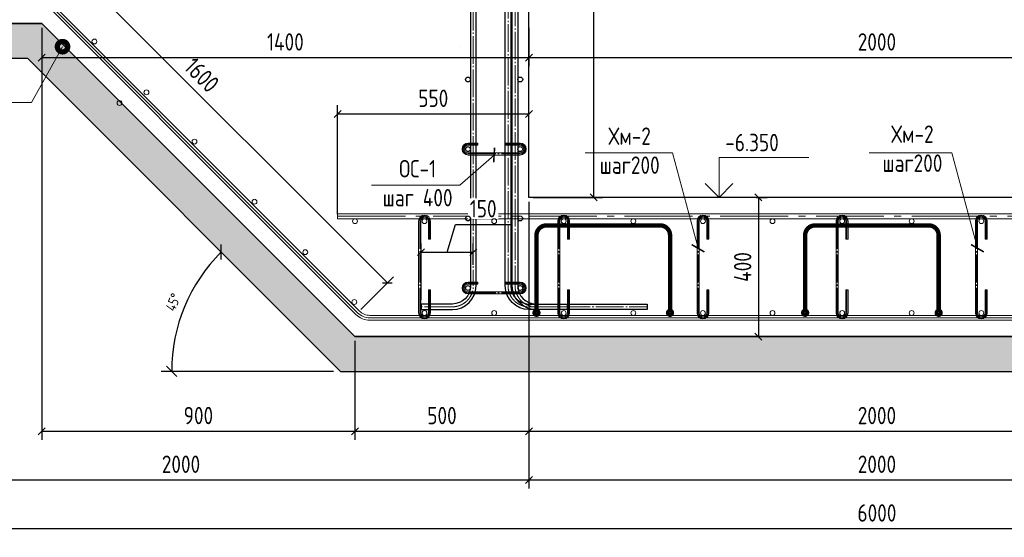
# Model space of a CAD drawing. Header units: millimetres. Extents: x -33345 to 4712671, y -3392 to 121473.
# Tile 219 of 256: x 1156465 to 1170613, y 67874 to 75314. Entities that reach past the tile are written whole.
import ezdxf

# ---------------------------------------------------------------- set-up
doc = ezdxf.new("R2010")
doc.units = ezdxf.units.MM
doc.linetypes.add('AM_DIN_G_W050', pattern=[13.75, 9.75, -1.5, 1, -1.5])
doc.linetypes.add('ГОСТ 2.303 5', pattern=[24, 20, -1.5, 1, -1.5])
for name, color, linetype, lineweight in [('w-hatch', 7, 'Continuous', 0), ('w-line', 7, 'Continuous', 0), ('w-Армирования', 172, 'Continuous', 30), ('w-выноски', 7, 'Continuous', 0), ('w-размеры', 7, 'Continuous', 0), ('СПДС_w-ось', 4, 'Continuous', 0)]:
    doc.layers.add(name, color=color, linetype=linetype, lineweight=lineweight)
doc.styles.add('#_text', font='CS_Gost2304.shx')
doc.styles.add('_text', font='isocpeui.ttf')
doc.styles.add('ГОСТ 2.304', font='cs_gost2304.shx', dxfattribs={"oblique": 15})
doc.dimstyles.new('_Dimention', dxfattribs={"dimscale": 100, "dimtxt": 2.5, "dimasz": 1, "dimexe": 1.25, "dimexo": 0.625, "dimgap": 1, "dimtad": 1, "dimdec": 0, "dimtxsty": '_text', "dimblk": 'OBLIQUE', "dimcen": 2.5, "dimadec": 0, "dimazin": 2, "dimtfac": 0.75, "dimtdec": 0, "dimtmove": 1, "dimatfit": 3, "dimfxl": 1, "dimtfill": 1, "dimtolj": 1, "dimarcsym": 1})
doc.dimstyles.new('СПДС', dxfattribs={"dimscale": 100, "dimtxt": 1.5, "dimasz": 1, "dimexe": 1, "dimexo": 1, "dimgap": 1, "dimtad": 1, "dimdec": 0, "dimtxsty": 'ГОСТ 2.304', "dimblk": 'OBLIQUE', "dimcen": 2.5, "dimdle": 1, "dimadec": 0, "dimazin": 2, "dimtfac": 0.75, "dimtdec": 0, "dimtmove": 1, "dimatfit": 3, "dimldrblk": 'ARCHTICK', "dimfxl": 1, "dimtfill": 1, "dimtolj": 1, "dimarcsym": 1})

# ---------------------------------------------------------------- blocks, each defined once
blk = doc.blocks.new('_Oblique')
at = {"color": 0, "linetype": 'ByBlock', "lineweight": -2}
blk.add_line((-0.5, -0.5), (0.5, 0.5), dxfattribs=at)
blk = doc.blocks.new('*D1625')
at = {"layer": 'Defpoints', "color": 0, "ltscale": 100, "transparency": 16777216}
for p in [(1155667, 76760), (1161749, 71530), (1161321, 71102)]:
    blk.add_point(p, dxfattribs=at)
at = {"layer": 'w-размеры', "color": 0, "lineweight": -2, "ltscale": 100, "transparency": 16777216}
for p, q in [((1155711, 76804), (1156184, 77276)), ((1156095, 77187), (1161749, 71530)), ((1161365, 71146), (1161838, 71618))]:
    blk.add_line(p, q, dxfattribs=at)
at = {"layer": 'w-размеры', "color": 0, "lineweight": -2, "ltscale": 100, "transparency": 16777216, "xscale": 100, "yscale": 100, "zscale": 100}
for p, rotation in [((1156095, 77187), 134.9823709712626), ((1161749, 71530), 314.9823709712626)]:
    blk.add_blockref('_Oblique', p, dxfattribs=dict(at, rotation=rotation))
at = {"layer": 'w-размеры', "color": 0, "lineweight": 13, "ltscale": 100, "transparency": 16777216, "insert": (1159081, 74518), "char_height": 250, "attachment_point": 5, "rotation": 314.9824, "style": '#_text', "bg_fill": 3, "box_fill_scale": 1.1, "bg_fill_color": 256, "bg_fill_true_color": 13158600, "bg_fill_transparency": 0}
blk.add_mtext('\\A1;1600', dxfattribs=at)
blk = doc.blocks.new('*D1629')
at = {"layer": 'Defpoints', "color": 0, "ltscale": 100, "transparency": 16777216}
for p in [(1162783, 80259), (1164714, 80259), (1163783, 72759)]:
    blk.add_point(p, dxfattribs=at)
at = {"layer": 'w-размеры', "color": 0, "lineweight": -2, "ltscale": 100, "transparency": 16777216}
for p, q in [((1162845, 80259), (1164839, 80259)), ((1164714, 72759), (1164714, 80259)), ((1163845, 72759), (1164839, 72759))]:
    blk.add_line(p, q, dxfattribs=at)
at = {"layer": 'w-размеры', "color": 0, "lineweight": -2, "ltscale": 100, "transparency": 16777216, "xscale": 100, "yscale": 100, "zscale": 100}
for p, rotation in [((1164714, 80259), 90), ((1164714, 72759), 270)]:
    blk.add_blockref('_Oblique', p, dxfattribs=dict(at, rotation=rotation))
at = {"layer": 'w-размеры', "color": 0, "lineweight": 13, "ltscale": 100, "transparency": 16777216, "insert": (1164489, 76509), "char_height": 250, "attachment_point": 5, "rotation": 90, "style": '#_text', "bg_fill": 3, "box_fill_scale": 1.1, "bg_fill_color": 256, "bg_fill_true_color": 13158600, "bg_fill_transparency": 0}
blk.add_mtext('\\A1;1500', dxfattribs=at)
blk = doc.blocks.new('*D1632')
at = {"layer": 'Defpoints', "color": 0, "ltscale": 100, "transparency": 16777216}
for p in [(1156783, 75259), (1161283, 70759), (1161283, 69399)]:
    blk.add_point(p, dxfattribs=at)
at = {"layer": 'w-размеры', "color": 0, "lineweight": -2, "ltscale": 100, "transparency": 16777216}
for p, q in [((1156783, 75196), (1156783, 69274)), ((1161283, 70696), (1161283, 69274)), ((1156783, 69399), (1161283, 69399))]:
    blk.add_line(p, q, dxfattribs=at)
at = {"layer": 'w-размеры', "color": 0, "lineweight": -2, "ltscale": 100, "transparency": 16777216, "xscale": 100, "yscale": 100, "zscale": 100, "rotation": 180}
blk.add_blockref('_Oblique', (1156783, 69399), dxfattribs=at)
at = {"layer": 'w-размеры', "color": 0, "lineweight": -2, "ltscale": 100, "transparency": 16777216, "xscale": 100, "yscale": 100, "zscale": 100}
blk.add_blockref('_Oblique', (1161283, 69399), dxfattribs=at)
at = {"layer": 'w-размеры', "color": 0, "lineweight": 13, "ltscale": 100, "transparency": 16777216, "insert": (1159033, 69624), "char_height": 250, "attachment_point": 5, "style": '#_text', "bg_fill": 3, "box_fill_scale": 1.1, "bg_fill_color": 256, "bg_fill_true_color": 13158600, "bg_fill_transparency": 0}
blk.add_mtext('\\A1;900', dxfattribs=at)
blk = doc.blocks.new('*D1633')
at = {"layer": 'Defpoints', "color": 0, "ltscale": 100, "transparency": 16777216}
for p in [(1163783, 72759), (1161283, 70259), (1163783, 69399)]:
    blk.add_point(p, dxfattribs=at)
at = {"layer": 'w-размеры', "color": 0, "lineweight": -2, "ltscale": 100, "transparency": 16777216}
for p, q in [((1163783, 72696), (1163783, 69274)), ((1161283, 70196), (1161283, 69274)), ((1161283, 69399), (1163783, 69399))]:
    blk.add_line(p, q, dxfattribs=at)
at = {"layer": 'w-размеры', "color": 0, "lineweight": -2, "ltscale": 100, "transparency": 16777216, "xscale": 100, "yscale": 100, "zscale": 100, "rotation": 180}
blk.add_blockref('_Oblique', (1161283, 69399), dxfattribs=at)
at = {"layer": 'w-размеры', "color": 0, "lineweight": -2, "ltscale": 100, "transparency": 16777216, "xscale": 100, "yscale": 100, "zscale": 100}
blk.add_blockref('_Oblique', (1163783, 69399), dxfattribs=at)
at = {"layer": 'w-размеры', "color": 0, "lineweight": 13, "ltscale": 100, "transparency": 16777216, "insert": (1162533, 69624), "char_height": 250, "attachment_point": 5, "style": '#_text', "bg_fill": 3, "box_fill_scale": 1.1, "bg_fill_color": 256, "bg_fill_true_color": 13158600, "bg_fill_transparency": 0}
blk.add_mtext('\\A1;500', dxfattribs=at)
blk = doc.blocks.new('*D1634')
at = {"layer": 'Defpoints', "color": 0, "ltscale": 100, "transparency": 16777216}
for p in [(1163783, 72759), (1173783, 72759), (1173783, 69399)]:
    blk.add_point(p, dxfattribs=at)
at = {"layer": 'w-размеры', "color": 0, "lineweight": -2, "ltscale": 100, "transparency": 16777216}
for p, q in [((1163783, 72696), (1163783, 69274)), ((1173783, 72696), (1173783, 69274)), ((1163783, 69399), (1173783, 69399))]:
    blk.add_line(p, q, dxfattribs=at)
at = {"layer": 'w-размеры', "color": 0, "lineweight": -2, "ltscale": 100, "transparency": 16777216, "xscale": 100, "yscale": 100, "zscale": 100, "rotation": 180}
blk.add_blockref('_Oblique', (1163783, 69399), dxfattribs=at)
at = {"layer": 'w-размеры', "color": 0, "lineweight": -2, "ltscale": 100, "transparency": 16777216, "xscale": 100, "yscale": 100, "zscale": 100}
blk.add_blockref('_Oblique', (1173783, 69399), dxfattribs=at)
at = {"layer": 'w-размеры', "color": 0, "lineweight": 13, "ltscale": 100, "transparency": 16777216, "insert": (1168783, 69624), "char_height": 250, "attachment_point": 5, "style": '#_text', "bg_fill": 3, "box_fill_scale": 1.1, "bg_fill_color": 256, "bg_fill_true_color": 13158600, "bg_fill_transparency": 0}
blk.add_mtext('\\A1;2000', dxfattribs=at)
blk = doc.blocks.new('*D1637')
at = {"layer": 'Defpoints', "color": 0, "ltscale": 100, "transparency": 16777216}
for p in [(1156576, 74759), (1158973, 71472), (1161076, 70259), (1161076, 70259), (1176490, 70259)]:
    blk.add_point(p, dxfattribs=at)
at = {"layer": 'w-размеры', "color": 0, "lineweight": -2, "ltscale": 100, "transparency": 16777216}
blk.add_line((1160976, 70259), (1158498, 70259), dxfattribs=at)
blk.add_arc((1161076, 70259), 2427, 135, 180, dxfattribs=at)
at = {"layer": 'w-размеры', "color": 0, "lineweight": -2, "ltscale": 100, "transparency": 16777216, "xscale": 150, "yscale": 150, "zscale": 150}
for p, rotation in [((1159359, 71975), 44.99999999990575), ((1158648, 70259), 270.0000000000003)]:
    blk.add_blockref('_Oblique', p, dxfattribs=dict(at, rotation=rotation))
at = {"layer": 'w-размеры', "color": 0, "lineweight": 13, "ltscale": 100, "transparency": 16777216, "insert": (1158671, 71254), "char_height": 150, "attachment_point": 5, "rotation": 67.5, "style": '#_text', "bg_fill": 3, "box_fill_scale": 1.1, "bg_fill_color": 256, "bg_fill_true_color": 13158600, "bg_fill_transparency": 0}
blk.add_mtext('\\A1;45°', dxfattribs=at)
blk = doc.blocks.new('_ArchTick')
at = {"color": 0, "linetype": 'ByBlock', "const_width": 0.15}
blk.add_lwpolyline([(-0.5, -0.5), (0.5, 0.5)], dxfattribs=at)
blk = doc.blocks.new('*D1641')
at = {"layer": 'Defpoints', "color": 0, "ltscale": 100, "transparency": 16777216}
for p in [(1180990, 74759), (1178834, 70887), (1161076, 70259), (1176490, 70259), (1176490, 70259)]:
    blk.add_point(p, dxfattribs=at)
at = {"layer": 'w-размеры', "color": 0, "lineweight": -2, "ltscale": 100, "transparency": 16777216}
blk.add_line((1176552, 70259), (1179042, 70259), dxfattribs=at)
blk.add_arc((1176490, 70259), 2427, 0, 45, dxfattribs=at)
at = {"layer": 'w-размеры', "color": 0, "lineweight": -2, "ltscale": 100, "transparency": 16777216, "xscale": 100, "yscale": 100, "zscale": 100}
for p, rotation in [((1178206, 71975), 135.0000000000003), ((1178917, 70259), 270.0000000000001)]:
    blk.add_blockref('_Oblique', p, dxfattribs=dict(at, rotation=rotation))
at = {"layer": 'w-размеры', "color": 0, "lineweight": 13, "ltscale": 100, "transparency": 16777216, "insert": (1178940, 71274), "char_height": 250, "attachment_point": 5, "rotation": 292.5, "style": '#_text', "bg_fill": 3, "box_fill_scale": 1.1, "bg_fill_color": 256, "bg_fill_true_color": 13158600, "bg_fill_transparency": 0}
blk.add_mtext('\\A1;45°', dxfattribs=at)
blk = doc.blocks.new('*D1643')
at = {"layer": 'Defpoints', "color": 0, "ltscale": 100, "transparency": 16777216}
for p in [(1162982, 71972), (1162982, 71729), (1162233, 71227)]:
    blk.add_point(p, dxfattribs=at)
at = {"layer": 'w-размеры', "color": 0, "lineweight": -2, "ltscale": 100, "transparency": 16777216}
for p, q in [((1162607, 71972), (1162727, 72372)), ((1162727, 72372), (1163523, 72372)), ((1162233, 71289), (1162233, 72097)), ((1162982, 71791), (1162982, 72097)), ((1162233, 71972), (1162982, 71972))]:
    blk.add_line(p, q, dxfattribs=at)
at = {"layer": 'w-размеры', "color": 0, "lineweight": -2, "ltscale": 100, "transparency": 16777216, "xscale": 100, "yscale": 100, "zscale": 100, "rotation": 180}
blk.add_blockref('_Oblique', (1162233, 71972), dxfattribs=at)
at = {"layer": 'w-размеры', "color": 0, "lineweight": -2, "ltscale": 100, "transparency": 16777216, "xscale": 100, "yscale": 100, "zscale": 100}
blk.add_blockref('_Oblique', (1162982, 71972), dxfattribs=at)
at = {"layer": 'w-размеры', "color": 0, "lineweight": 13, "ltscale": 100, "transparency": 16777216, "insert": (1163125, 72597), "char_height": 250, "attachment_point": 5, "style": '#_text', "bg_fill": 3, "box_fill_scale": 1.1, "bg_fill_color": 256, "bg_fill_true_color": 13158600, "bg_fill_transparency": 0}
blk.add_mtext('\\A1;150', dxfattribs=at)
blk = doc.blocks.new('*D1644')
at = {"layer": 'Defpoints', "color": 0, "ltscale": 100, "transparency": 16777216}
for p in [(1166991, 72759), (1166991, 70759), (1167079, 70759)]:
    blk.add_point(p, dxfattribs=at)
at = {"layer": 'w-размеры', "color": 0, "lineweight": -2, "ltscale": 100, "transparency": 16777216}
for p, q in [((1167053, 72759), (1167204, 72759)), ((1167079, 72759), (1167079, 70759)), ((1167053, 70759), (1167204, 70759))]:
    blk.add_line(p, q, dxfattribs=at)
at = {"layer": 'w-размеры', "color": 0, "lineweight": -2, "ltscale": 100, "transparency": 16777216, "xscale": 100, "yscale": 100, "zscale": 100}
for p, rotation in [((1167079, 72759), 90), ((1167079, 70759), 270)]:
    blk.add_blockref('_Oblique', p, dxfattribs=dict(at, rotation=rotation))
at = {"layer": 'w-размеры', "color": 0, "lineweight": 13, "ltscale": 100, "transparency": 16777216, "insert": (1166854, 71759), "char_height": 250, "attachment_point": 5, "rotation": 90, "style": '#_text', "bg_fill": 3, "box_fill_scale": 1.1, "bg_fill_color": 256, "bg_fill_true_color": 13158600, "bg_fill_transparency": 0}
blk.add_mtext('\\A1;400', dxfattribs=at)
blk = doc.blocks.new('*D1645')
at = {"layer": 'Defpoints', "color": 0, "ltscale": 100, "transparency": 16777216}
for p in [(1153783, 70259), (1163783, 70259), (1163783, 68699)]:
    blk.add_point(p, dxfattribs=at)
at = {"layer": 'w-размеры', "color": 0, "lineweight": -2, "ltscale": 100, "transparency": 16777216}
for p, q in [((1153783, 70196), (1153783, 68574)), ((1163783, 70196), (1163783, 68574)), ((1153783, 68699), (1163783, 68699))]:
    blk.add_line(p, q, dxfattribs=at)
at = {"layer": 'w-размеры', "color": 0, "lineweight": -2, "ltscale": 100, "transparency": 16777216, "xscale": 100, "yscale": 100, "zscale": 100, "rotation": 180}
blk.add_blockref('_Oblique', (1153783, 68699), dxfattribs=at)
at = {"layer": 'w-размеры', "color": 0, "lineweight": -2, "ltscale": 100, "transparency": 16777216, "xscale": 100, "yscale": 100, "zscale": 100}
blk.add_blockref('_Oblique', (1163783, 68699), dxfattribs=at)
at = {"layer": 'w-размеры', "color": 0, "lineweight": 13, "ltscale": 100, "transparency": 16777216, "insert": (1158783, 68924), "char_height": 250, "attachment_point": 5, "style": '#_text', "bg_fill": 3, "box_fill_scale": 1.1, "bg_fill_color": 256, "bg_fill_true_color": 13158600, "bg_fill_transparency": 0}
blk.add_mtext('\\A1;2000', dxfattribs=at)
blk = doc.blocks.new('*D1646')
at = {"layer": 'Defpoints', "color": 0, "ltscale": 100, "transparency": 16777216}
for p in [(1153783, 70259), (1183783, 70259), (1183783, 67999)]:
    blk.add_point(p, dxfattribs=at)
at = {"layer": 'w-размеры', "color": 0, "lineweight": -2, "ltscale": 100, "transparency": 16777216}
for p, q in [((1153783, 70196), (1153783, 67874)), ((1183783, 70196), (1183783, 67874)), ((1153783, 67999), (1183783, 67999))]:
    blk.add_line(p, q, dxfattribs=at)
at = {"layer": 'w-размеры', "color": 0, "lineweight": -2, "ltscale": 100, "transparency": 16777216, "xscale": 100, "yscale": 100, "zscale": 100, "rotation": 180}
blk.add_blockref('_Oblique', (1153783, 67999), dxfattribs=at)
at = {"layer": 'w-размеры', "color": 0, "lineweight": -2, "ltscale": 100, "transparency": 16777216, "xscale": 100, "yscale": 100, "zscale": 100}
blk.add_blockref('_Oblique', (1183783, 67999), dxfattribs=at)
at = {"layer": 'w-размеры', "color": 0, "lineweight": 13, "ltscale": 100, "transparency": 16777216, "insert": (1168783, 68224), "char_height": 250, "attachment_point": 5, "style": '#_text', "bg_fill": 3, "box_fill_scale": 1.1, "bg_fill_color": 256, "bg_fill_true_color": 13158600, "bg_fill_transparency": 0}
blk.add_mtext('\\A1;6000', dxfattribs=at)
blk = doc.blocks.new('*D1647')
at = {"layer": 'Defpoints', "color": 0, "ltscale": 100, "transparency": 16777216}
for p in [(1163783, 70259), (1173783, 70259), (1173783, 68699)]:
    blk.add_point(p, dxfattribs=at)
at = {"layer": 'w-размеры', "color": 0, "lineweight": -2, "ltscale": 100, "transparency": 16777216}
for p, q in [((1163783, 70196), (1163783, 68574)), ((1173783, 70196), (1173783, 68574)), ((1163783, 68699), (1173783, 68699))]:
    blk.add_line(p, q, dxfattribs=at)
at = {"layer": 'w-размеры', "color": 0, "lineweight": -2, "ltscale": 100, "transparency": 16777216, "xscale": 100, "yscale": 100, "zscale": 100, "rotation": 180}
blk.add_blockref('_Oblique', (1163783, 68699), dxfattribs=at)
at = {"layer": 'w-размеры', "color": 0, "lineweight": -2, "ltscale": 100, "transparency": 16777216, "xscale": 100, "yscale": 100, "zscale": 100}
blk.add_blockref('_Oblique', (1173783, 68699), dxfattribs=at)
at = {"layer": 'w-размеры', "color": 0, "lineweight": 13, "ltscale": 100, "transparency": 16777216, "insert": (1168783, 68924), "char_height": 250, "attachment_point": 5, "style": '#_text', "bg_fill": 3, "box_fill_scale": 1.1, "bg_fill_color": 256, "bg_fill_true_color": 13158600, "bg_fill_transparency": 0}
blk.add_mtext('\\A1;2000', dxfattribs=at)
blk = doc.blocks.new('*D1649')
at = {"layer": 'Defpoints', "color": 0, "ltscale": 100, "transparency": 16777216}
for p in [(1163783, 73959), (1163783, 72759), (1161033, 72454)]:
    blk.add_point(p, dxfattribs=at)
at = {"layer": 'w-размеры', "color": 0, "lineweight": -2, "ltscale": 100, "transparency": 16777216}
for p, q in [((1161033, 72516), (1161033, 74084)), ((1163783, 72821), (1163783, 74084)), ((1161033, 73959), (1163783, 73959))]:
    blk.add_line(p, q, dxfattribs=at)
at = {"layer": 'w-размеры', "color": 0, "lineweight": -2, "ltscale": 100, "transparency": 16777216, "xscale": 100, "yscale": 100, "zscale": 100, "rotation": 180}
blk.add_blockref('_Oblique', (1161033, 73959), dxfattribs=at)
at = {"layer": 'w-размеры', "color": 0, "lineweight": -2, "ltscale": 100, "transparency": 16777216, "xscale": 100, "yscale": 100, "zscale": 100}
blk.add_blockref('_Oblique', (1163783, 73959), dxfattribs=at)
at = {"layer": 'w-размеры', "color": 0, "lineweight": 13, "ltscale": 100, "transparency": 16777216, "insert": (1162408, 74184), "char_height": 250, "attachment_point": 5, "style": '#_text', "bg_fill": 3, "box_fill_scale": 1.1, "bg_fill_color": 256, "bg_fill_true_color": 13158600, "bg_fill_transparency": 0}
blk.add_mtext('\\A1;550', dxfattribs=at)
blk = doc.blocks.new('*D1651')
at = {"layer": 'Defpoints', "color": 0, "ltscale": 100, "transparency": 16777216}
for p in [(1156783, 75259), (1163783, 75259), (1163783, 74769)]:
    blk.add_point(p, dxfattribs=at)
at = {"layer": 'w-размеры', "color": 0, "lineweight": -2, "ltscale": 100, "transparency": 16777216}
for p, q in [((1156783, 75196), (1156783, 74644)), ((1163783, 75196), (1163783, 74644)), ((1156783, 74769), (1163783, 74769))]:
    blk.add_line(p, q, dxfattribs=at)
at = {"layer": 'w-размеры', "color": 0, "lineweight": -2, "ltscale": 100, "transparency": 16777216, "xscale": 100, "yscale": 100, "zscale": 100, "rotation": 180}
blk.add_blockref('_Oblique', (1156783, 74769), dxfattribs=at)
at = {"layer": 'w-размеры', "color": 0, "lineweight": -2, "ltscale": 100, "transparency": 16777216, "xscale": 100, "yscale": 100, "zscale": 100}
blk.add_blockref('_Oblique', (1163783, 74769), dxfattribs=at)
at = {"layer": 'w-размеры', "color": 0, "lineweight": 13, "ltscale": 100, "transparency": 16777216, "insert": (1160283, 74994), "char_height": 250, "attachment_point": 5, "style": '#_text', "bg_fill": 3, "box_fill_scale": 1.1, "bg_fill_color": 256, "bg_fill_true_color": 13158600, "bg_fill_transparency": 0}
blk.add_mtext('\\A1;1400', dxfattribs=at)
blk = doc.blocks.new('*D1652')
at = {"layer": 'Defpoints', "color": 0, "transparency": 16777216}
for p in [(1163783, 75259), (1173783, 75107), (1173783, 74769)]:
    blk.add_point(p, dxfattribs=at)
at = {"layer": 'w-размеры', "color": 0, "lineweight": -2, "transparency": 16777216}
for p, q in [((1163783, 75196), (1163783, 74644)), ((1173783, 75045), (1173783, 74644)), ((1163783, 74769), (1173783, 74769))]:
    blk.add_line(p, q, dxfattribs=at)
at = {"layer": 'w-размеры', "color": 0, "lineweight": -2, "transparency": 16777216, "xscale": 100, "yscale": 100, "zscale": 100, "rotation": 180}
blk.add_blockref('_Oblique', (1163783, 74769), dxfattribs=at)
at = {"layer": 'w-размеры', "color": 0, "lineweight": -2, "transparency": 16777216, "xscale": 100, "yscale": 100, "zscale": 100}
blk.add_blockref('_Oblique', (1173783, 74769), dxfattribs=at)
at = {"layer": 'w-размеры', "color": 0, "lineweight": 0, "transparency": 16777216, "insert": (1168783, 74994), "char_height": 250, "attachment_point": 5, "style": '#_text', "bg_fill": 3, "box_fill_scale": 1.1, "bg_fill_color": 256, "bg_fill_true_color": 13158600, "bg_fill_transparency": 0}
blk.add_mtext('\\A1;2000', dxfattribs=at)

msp = doc.modelspace()

# ---------------------------------------------------------------- hatches: boundary and pattern name
at = {"layer": 'w-hatch', "lineweight": 5, "ltscale": 100}
h = msp.add_hatch(dxfattribs=at)
h.set_pattern_fill('AR-CONC', color=256, scale=3)
h.set_pattern_definition([(50, (10242728.6, 4929051), (546.554007, -47.817257), [57.15, -628.65]), (355, (10242728.6, 4929051), (-105.730264, 573.170536), [45.72, -502.921753]), (100.4514447, (10242774.16, 4929047.03), (440.82374, 525.353256), [48.570026, -534.270734]), (46.1842, (10242728.6, 4929203.4), (813.237123, -126.126984), [85.725, -942.975]), (96.635558, (10242796.4, 4929192.9), (712.2124, 742.278374), [72.85507, -801.406824]), (351.184151, (10242728.6, 4929203.4), (712.2124, 742.278374), [68.5799, -754.379196]), (21, (10242804.8, 4929165.3), (454.843174, -306.795595), [57.15, -628.65]), (326, (10242804.8, 4929165.3), (185.406085, 552.563898), [45.72, -502.92]), (71.451445, (10242842.7, 4929139.75), (640.249258, 245.768307), [48.570026, -534.269813]), (37.5, (10242728.6, 4929051.02), (9.2658098, 253.6651166), [0, -496.824, 0, -510.54, 0, -504.825]), (7.5, (10242728.6, 4929051.02), (200.4589875, 300.5417245), [0, -291.084, 0, -485.394, 0, -192.405]), (327.5, (10242558.68, 4929051.02), (406.7717855, -17.186232), [0, -190.5, 0, -594.36, 0, -788.67]), (317.5, (10242482.5, 4929051), (444.387544, 76.279473), [0, -247.65, 0, -394.716, 0, -560.07])])
h.paths.add_polyline_path([(1187695.538, 74758.565), (1187695.538, 75258.565), (1180782.612, 75258.565), (1176282.612, 70758.565), (1161282.612, 70758.565), (1156782.612, 75258.565), (1150026.498, 75258.565), (1150026.498, 74758.565), (1156575.505, 74758.565), (1161075.505, 70258.565), (1176489.719, 70258.565), (1180989.719, 74758.565)])

# ---------------------------------------------------------------- linework, layer by layer
at = {"layer": 'w-line', "lineweight": 30, "ltscale": 100}
for points in [[(1187695.538, 80258.565), (1173782.612, 80258.565), (1173782.612, 72758.565), (1163782.612, 72758.565), (1163782.612, 80258.565), (1150026.498, 80258.565)], [(1150026.498, 75258.565), (1156782.612, 75258.565), (1161282.612, 70758.565), (1176282.612, 70758.565), (1180782.612, 75258.565), (1187695.538, 75258.565)]]:
    msp.add_lwpolyline(points, dxfattribs=at)
at = {"layer": 'w-line', "color": 1, "ltscale": 100}
msp.add_lwpolyline([(1155666.981, 76759.515), (1161321.226, 71101.789, 0.198912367), (1161498.003, 71028.565), (1176067.221, 71028.565, 0.198912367), (1176243.998, 71101.789), (1181895.267, 76760.89)], format="xyb", dxfattribs=at)
at = {"layer": 'w-line', "lineweight": 30, "ltscale": 100}
msp.add_lwpolyline([(1187695.538, 74758.565), (1187695.538, 75258.565), (1180782.612, 75258.565), (1176282.612, 70758.565), (1161282.612, 70758.565), (1156782.612, 75258.565), (1150026.498, 75258.565), (1150026.498, 74758.565), (1156575.505, 74758.565), (1161075.505, 70258.565), (1176489.719, 70258.565), (1180989.719, 74758.565)], close=True, dxfattribs=at)
at = {"layer": 'w-Армирования', "ltscale": 100}
for points in [[(1163623.086, 84258.897), (1163623.086, 71486.844, 0.414213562), (1163883.086, 71226.844), (1164332.665, 71226.844), (1164332.665, 71146.844), (1163883.086, 71146.844, -0.414213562), (1163543.086, 71486.844), (1163543.086, 84258.897)], [(1162942.138, 82758.897), (1162942.138, 71486.844, -0.414213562), (1162682.138, 71226.844), (1162232.559, 71226.844), (1162232.559, 71146.844), (1162682.138, 71146.844, 0.414213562), (1163022.138, 71486.844), (1163022.138, 82758.897)]]:
    msp.add_lwpolyline(points, format="xyb", close=True, dxfattribs=at)
at = {"layer": 'w-Армирования', "lineweight": 0, "ltscale": 100}
msp.add_lwpolyline([(1181870.518, 76785.639), (1176219.249, 71126.537, -0.198912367), (1176067.221, 71063.565), (1161498.003, 71063.565, -0.198912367), (1161345.975, 71126.537), (1155691.73, 76784.263), (1155642.232, 76734.766), (1161296.478, 71077.04, 0.198912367), (1161498.003, 70993.565), (1176067.221, 70993.565, 0.198912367), (1176268.746, 71077.04), (1181920.016, 76736.142), (1181870.518, 76785.639)], format="xyb", dxfattribs=at)
msp.add_lwpolyline([(1161032.612, 72453.565), (1176532.182, 72453.565), (1176532.182, 72523.565), (1161032.612, 72523.565)], close=True, dxfattribs=at)
for centre in [(1157538.976, 75000.117), (1158286.433, 74269.557), (1157899.679, 74115.589), (1158976.378, 73561.361), (1159839.398, 72696.771), (1160568.547, 71972.35), (1163658.086, 71457.165), (1161273.134, 71256.567), (1167282.612, 71098.565)]:
    msp.add_circle(centre, 35, dxfattribs=at)
at = {"layer": 'w-Армирования', "lineweight": 30, "ltscale": 100}
msp.add_circle((1163658.086, 71457.165), 35, dxfattribs=at)
at = {"layer": 'w-выноски', "linetype": 'Continuous', "lineweight": 15, "ltscale": 100}
msp.add_line((1166513.669, 73332.976), (1167806.131, 73332.976), dxfattribs=at)
at = {"layer": 'СПДС_w-ось', "color": 0, "linetype": 'ГОСТ 2.303 5', "lineweight": 5, "ltscale": 20}
for points in [[(1163583.086, 84258.897), (1163583.086, 71486.844, 0.414213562), (1163883.086, 71186.844), (1164332.665, 71186.844)], [(1162982.138, 82758.897), (1162982.138, 71486.844, -0.414213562), (1162682.138, 71186.844), (1162232.559, 71186.844)], [(1161494.049, 79846.28), (1163183.086, 79846.28, -0.430331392), (1163483.086, 79569.208), (1163483.086, 71486.844, 0.414213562), (1163783.086, 71186.844), (1165482.665, 71186.844)]]:
    msp.add_lwpolyline(points, format="xyb", dxfattribs=at)
at = {"layer": 'СПДС_w-ось', "color": 0, "linetype": 'AM_DIN_G_W050', "lineweight": 5, "ltscale": 100}
msp.add_lwpolyline([(1161032.612, 72488.565), (1176532.182, 72488.565)], dxfattribs=at)

# ---------------------------------------------------------------- texts
at = {"layer": 'w-выноски', "linetype": 'Continuous', "lineweight": 15, "ltscale": 100, "style": '#_text'}
msp.add_text('-6.350', height=250, dxfattribs=at).set_placement((1166603.669, 73422.976))

# ---------------------------------------------------------------- next in the draw order: dimensions: what is measured, and where the dimension line sits
at = {"layer": 'w-размеры', "lineweight": 13, "ltscale": 100}
dim = msp.add_linear_dim(base=(1164713.657, 80258.565), p1=(1163782.612, 72758.565), p2=(1162782.612, 80258.565), angle=90, dimstyle='_Dimention', override={"dimlfac": 0.2, "dimtxsty": '#_text'}, dxfattribs=at)
dim.commit()
dim.dimension.update_dxf_attribs({"geometry": '*D1629', "text_midpoint": (1164488.657, 76508.565)})
dim = msp.add_aligned_dim(p1=(1155666.981, 76759.515), p2=(1161321.226, 71101.789), distance=605.433, dimstyle='_Dimention', override={"dimlfac": 0.2, "dimtxsty": '#_text'}, dxfattribs=at)
dim.commit()
dim.dimension.update_dxf_attribs({"geometry": '*D1625', "text_midpoint": (1159081.489, 74517.676)})

# ---------------------------------------------------------------- next in the draw order: linework, layer by layer
at = {"linetype": 'ByBlock', "lineweight": -2}
msp.add_line((1162790.853, 74934.4), (1162790.493, 74934.4), dxfattribs=at)
at = {"layer": 'w-выноски', "lineweight": 15, "ltscale": 100}
msp.add_line((1156633.779, 74120.954), (1153433.021, 74120.954), dxfattribs=at)

# ---------------------------------------------------------------- next in the draw order: dimensions: what is measured, and where the dimension line sits
at = {"layer": 'w-размеры', "lineweight": 13, "ltscale": 100}
dim = msp.add_linear_dim(base=(1161282.612, 69398.899), p1=(1156782.612, 75258.565), p2=(1161282.612, 70758.565), dimstyle='_Dimention', override={"dimlfac": 0.2, "dimtxsty": '#_text'}, dxfattribs=at)
dim.commit()
dim.dimension.update_dxf_attribs({"geometry": '*D1632', "text_midpoint": (1159032.612, 69623.899)})

# ---------------------------------------------------------------- next in the draw order: linework, layer by layer
at = {"layer": 'w-выноски', "lineweight": 15, "ltscale": 100}
msp.add_line((1157080.774, 74925.34), (1156633.779, 74120.954), dxfattribs=at)
at = {"layer": 'w-выноски', "lineweight": 15, "ltscale": 100, "const_width": 150}
msp.add_lwpolyline([(1157118.274, 74925.34, 1), (1157043.274, 74925.34, 1)], format="xyb", close=True, dxfattribs=at)

# ---------------------------------------------------------------- next in the draw order: dimensions: what is measured, and where the dimension line sits
at = {"layer": 'w-размеры', "lineweight": 13, "ltscale": 100}
dim = msp.add_linear_dim(base=(1163782.612, 69398.899), p1=(1161282.612, 70258.565), p2=(1163782.612, 72758.565), dimstyle='_Dimention', override={"dimlfac": 0.2, "dimtxsty": '#_text'}, dxfattribs=at)
dim.commit()
dim.dimension.update_dxf_attribs({"geometry": '*D1633', "text_midpoint": (1162532.612, 69623.899)})

# ---------------------------------------------------------------- next in the draw order: dimensions: what is measured, and where the dimension line sits
dim = msp.add_linear_dim(base=(1173782.612, 69398.899), p1=(1163782.612, 72758.565), p2=(1173782.612, 72758.565), dimstyle='_Dimention', override={"dimlfac": 0.2, "dimtxsty": '#_text'}, dxfattribs=at)
dim.commit()
dim.dimension.update_dxf_attribs({"geometry": '*D1634', "text_midpoint": (1168782.612, 69623.899)})

# ---------------------------------------------------------------- next in the draw order: linework, layer by layer
at = {"layer": 'w-выноски', "linetype": 'Continuous', "lineweight": 15, "ltscale": 100}
for p, q in [((1166513.669, 72758.565), (1166513.669, 73332.976)), ((1167239.855, 72758.565), (1168204.16, 72758.565))]:
    msp.add_line(p, q, dxfattribs=at)
msp.add_lwpolyline([(1166313.669, 72958.565), (1166513.669, 72758.565), (1166713.669, 72958.565)], dxfattribs=at)

# ---------------------------------------------------------------- next in the draw order: dimensions: what is measured, and where the dimension line sits
at = {"layer": 'w-размеры', "lineweight": 13, "ltscale": 100}
dim = msp.add_angular_dim_2l(base=(1158973.263, 71472.295), line1=((1156575.505, 74758.565), (1161075.505, 70258.565)), line2=((1161075.505, 70258.565), (1176489.719, 70258.565)), dimstyle='СПДС', override={"dimscale": 100, "dimasz": 1.5, "dimexe": 1.5, "dimlfac": 0.2, "dimtxsty": '#_text', "dimdle": 1.5}, dxfattribs=at)
dim.commit()
dim.dimension.update_dxf_attribs({"geometry": '*D1637', "text_midpoint": (1158671.146, 71254.484)})

# ---------------------------------------------------------------- next in the draw order: dimensions: what is measured, and where the dimension line sits
dim = msp.add_angular_dim_2l(base=(1178834.465, 70886.838), line1=((1180989.719, 74758.565), (1176489.719, 70258.565)), line2=((1176489.719, 70258.565), (1161075.505, 70258.565)), dimstyle='_Dimention', override={"dimlfac": 0.2, "dimtxsty": '#_text'}, dxfattribs=at)
dim.commit()
dim.dimension.update_dxf_attribs({"geometry": '*D1641', "text_midpoint": (1178940.272, 71273.618)})

# ---------------------------------------------------------------- next in the draw order: linework, layer by layer
at = {"color": 177, "true_color": 0x293189, "const_width": 63.283}
for points in [[(1163890.949, 71100.597), (1163890.949, 72213.455, -0.40493117), (1164029.453, 72356.434), (1165668.922, 72356.434, -0.406748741), (1165810.168, 72218.753), (1165810.168, 71100.597)], [(1167750.926, 71100.597), (1167750.926, 72213.455, -0.40493117), (1167889.43, 72356.434), (1169528.899, 72356.434, -0.406748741), (1169670.145, 72218.753), (1169670.145, 71100.597)], [(1163890.949, 71128.214, -1), (1163890.949, 71072.981, -1), (1163890.949, 71128.214, -1)], [(1165810.168, 71128.214, -1), (1165810.168, 71072.981, -1), (1165810.168, 71128.214, -1)], [(1167750.926, 71128.214, -1), (1167750.926, 71072.981, -1), (1167750.926, 71128.214, -1)], [(1169670.145, 71128.214, -1), (1169670.145, 71072.981, -1), (1169670.145, 71128.214, -1)]]:
    msp.add_lwpolyline(points, format="xyb", dxfattribs=at)
at = {"layer": 'w-Армирования', "lineweight": 0, "ltscale": 100}
for points in [[(1163449.922, 73508.565), (1163658.086, 73508.565, -1), (1163658.086, 73398.565), (1162907.138, 73398.565, -1), (1162907.138, 73508.565), (1163048.325, 73508.565), (1163048.325, 73538.565), (1162907.138, 73538.565, 1), (1162907.138, 73368.565), (1163658.086, 73368.565, 1), (1163658.086, 73538.565), (1163449.922, 73538.565)], [(1163449.922, 73508.565), (1163658.086, 73508.565, -1), (1163658.086, 73398.565), (1162907.138, 73398.565, -1), (1162907.138, 73508.565), (1163048.325, 73508.565), (1163048.325, 73538.565), (1162907.138, 73538.565, 1), (1162907.138, 73368.565), (1163658.086, 73368.565, 1), (1163658.086, 73538.565), (1163449.922, 73538.565)], [(1164337.612, 71429.084), (1164337.612, 71098.565, -1), (1164227.612, 71098.565), (1164227.612, 72418.565, -1), (1164337.612, 72418.565), (1164337.612, 72160.213), (1164367.612, 72160.213), (1164367.612, 72418.565, 1), (1164197.612, 72418.565), (1164197.612, 71098.565, 1), (1164367.612, 71098.565), (1164367.612, 71429.084)], [(1166337.612, 71429.084), (1166337.612, 71098.565, -1), (1166227.612, 71098.565), (1166227.612, 72418.565, -1), (1166337.612, 72418.565), (1166337.612, 72160.213), (1166367.612, 72160.213), (1166367.612, 72418.565, 1), (1166197.612, 72418.565), (1166197.612, 71098.565, 1), (1166367.612, 71098.565), (1166367.612, 71429.084)], [(1168337.612, 71429.084), (1168337.612, 71098.565, -1), (1168227.612, 71098.565), (1168227.612, 72418.565, -1), (1168337.612, 72418.565), (1168337.612, 72160.213), (1168367.612, 72160.213), (1168367.612, 72418.565, 1), (1168197.612, 72418.565), (1168197.612, 71098.565, 1), (1168367.612, 71098.565), (1168367.612, 71429.084)], [(1170337.612, 71429.084), (1170337.612, 71098.565, -1), (1170227.612, 71098.565), (1170227.612, 72418.565, -1), (1170337.612, 72418.565), (1170337.612, 72160.213), (1170367.612, 72160.213), (1170367.612, 72418.565, 1), (1170197.612, 72418.565), (1170197.612, 71098.565, 1), (1170367.612, 71098.565), (1170367.612, 71429.084)]]:
    msp.add_lwpolyline(points, format="xyb", close=True, dxfattribs=at)
at = {"layer": 'w-Армирования', "lineweight": 30, "ltscale": 100}
for centre in [(1162907.138, 74453.565), (1162907.138, 74453.565), (1163658.086, 74453.565), (1163658.086, 74453.565), (1162907.138, 73453.565), (1162907.138, 73453.565), (1163658.086, 73453.565), (1163658.086, 73453.565), (1163658.086, 72457.165)]:
    msp.add_circle(centre, 35, dxfattribs=at)
at = {"layer": 'w-Армирования', "lineweight": 0, "ltscale": 100}
for centre in [(1161282.612, 72418.565), (1164282.612, 72418.565), (1165282.612, 72418.565), (1166282.612, 72418.565), (1168282.612, 72418.565), (1169282.612, 72418.565), (1169282.612, 72418.565), (1170282.612, 72418.565), (1162282.612, 71098.565), (1163282.612, 71098.565), (1164282.612, 71098.565), (1165282.612, 71098.565), (1166282.612, 71098.565), (1168282.612, 71098.565), (1169282.612, 71098.565), (1169282.612, 71098.565), (1170282.612, 71098.565)]:
    msp.add_circle(centre, 35, dxfattribs=at)
at = {"layer": 'w-выноски', "linetype": 'Continuous', "lineweight": 15, "ltscale": 100}
for points in [[(1163282.612, 73368.565), (1162790.853, 72934.4)], [(1164591.229, 73400.956), (1165843.894, 73400.956)], [(1166212.612, 72028.326), (1165844.254, 73400.956)], [(1168670.677, 73400.956), (1169858.894, 73400.956)], [(1170227.612, 72028.326), (1169859.254, 73400.956)], [(1161520.934, 72934.4), (1162790.493, 72934.4)]]:
    msp.add_lwpolyline(points, dxfattribs=at)
at = {"layer": 'СПДС_w-ось', "color": 0, "linetype": 'ГОСТ 2.303 5', "lineweight": 5, "ltscale": 20}
for points in [[(1163048.325, 73523.565), (1162907.138, 73523.565, 1), (1162907.138, 73383.565), (1163658.086, 73383.565, 1), (1163658.086, 73523.565), (1163449.922, 73523.565)], [(1163048.325, 73523.565), (1162907.138, 73523.565, 1), (1162907.138, 73383.565), (1163658.086, 73383.565, 1), (1163658.086, 73523.565), (1163449.922, 73523.565)], [(1164352.612, 72160.213), (1164352.612, 72418.565, 1), (1164212.612, 72418.565), (1164212.612, 71098.565, 1), (1164352.612, 71098.565), (1164352.612, 71429.084)], [(1166352.612, 72160.213), (1166352.612, 72418.565, 1), (1166212.612, 72418.565), (1166212.612, 71098.565, 1), (1166352.612, 71098.565), (1166352.612, 71429.084)], [(1168352.612, 72160.213), (1168352.612, 72418.565, 1), (1168212.612, 72418.565), (1168212.612, 71098.565, 1), (1168352.612, 71098.565), (1168352.612, 71429.084)], [(1170352.612, 72160.213), (1170352.612, 72418.565, 1), (1170212.612, 72418.565), (1170212.612, 71098.565, 1), (1170352.612, 71098.565), (1170352.612, 71429.084)]]:
    msp.add_lwpolyline(points, format="xyb", dxfattribs=at)

# ---------------------------------------------------------------- next in the draw order: block references
at = {"lineweight": -2, "xscale": 150, "yscale": 150, "zscale": 150}
for p, rotation in [((1163282.612, 73368.565), 41.4406966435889), ((1170227.612, 72028.326), 285.0219392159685)]:
    msp.add_blockref('_ArchTick', p, dxfattribs=dict(at, rotation=rotation))
at = {"layer": 'w-выноски', "linetype": 'Continuous', "lineweight": -2, "ltscale": 100, "xscale": 150, "yscale": 150, "zscale": 150, "rotation": 285.0219392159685}
msp.add_blockref('_ArchTick', (1166212.612, 72028.326), dxfattribs=at)

# ---------------------------------------------------------------- next in the draw order: texts
at = {"layer": 'w-выноски', "linetype": 'Continuous', "lineweight": 15, "ltscale": 100, "char_height": 250, "width": 1851.21881, "attachment_point": 2, "style": '#_text'}
for insert in [(1165230.459, 73764.756), (1169293.192, 73793.562)]:
    msp.add_mtext('\\pxqc;Хм-2\\Pшаг200', dxfattribs=dict(at, insert=insert))

# ---------------------------------------------------------------- next in the draw order: dimensions: what is measured, and where the dimension line sits
at = {"layer": 'w-размеры', "lineweight": 13, "ltscale": 100}
dim = msp.add_linear_dim(base=(1162982.138, 71972.48), p1=(1162232.559, 71226.844), p2=(1162982.138, 71728.901), angle=180, dimstyle='_Dimention', override={"dimlfac": 0.2, "dimtxsty": '#_text'}, dxfattribs=at)
dim.commit()
dim.dimension.update_dxf_attribs({"geometry": '*D1643', "text_midpoint": (1162827.348, 72597.48)})
dim = msp.add_aligned_dim(p1=(1166990.672, 72758.565), p2=(1166990.672, 70758.565), distance=87.896, dimstyle='_Dimention', override={"dimlfac": 0.2, "dimtxsty": '#_text'}, dxfattribs=at)
dim.commit()
dim.dimension.update_dxf_attribs({"geometry": '*D1644', "text_midpoint": (1166853.568, 71758.565)})
dim = msp.add_linear_dim(base=(1163782.612, 68698.899), p1=(1153782.612, 70258.565), p2=(1163782.612, 70258.565), dimstyle='_Dimention', override={"dimlfac": 0.2, "dimtxsty": '#_text'}, dxfattribs=at)
dim.commit()
dim.dimension.update_dxf_attribs({"geometry": '*D1645', "text_midpoint": (1158782.612, 68923.899)})

# ---------------------------------------------------------------- next in the draw order: linework, layer by layer
at = {"layer": 'w-Армирования', "color": 240, "ltscale": 100}
msp.add_lwpolyline([(1163443.086, 79569.208, 0.432859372), (1163183.086, 79806.28), (1161494.049, 79806.28), (1161494.049, 79886.28), (1163183.086, 79886.28, -0.428406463), (1163523.086, 79569.208), (1163523.086, 71486.844, 0.414213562), (1163783.086, 71226.844), (1165482.665, 71226.844), (1165482.665, 71146.844), (1163783.086, 71146.844, -0.414213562), (1163443.086, 71486.844)], format="xyb", close=True, dxfattribs=at)
at = {"layer": 'w-Армирования', "lineweight": 0, "ltscale": 100}
for points in [[(1162337.612, 71429.084), (1162337.612, 71098.565, -1), (1162227.612, 71098.565), (1162227.612, 72418.565, -1), (1162337.612, 72418.565), (1162337.612, 72160.213), (1162367.612, 72160.213), (1162367.612, 72418.565, 1), (1162197.612, 72418.565), (1162197.612, 71098.565, 1), (1162367.612, 71098.565), (1162367.612, 71429.084)], [(1163449.922, 71512.165), (1163658.086, 71512.165, -1), (1163658.086, 71402.165), (1162907.138, 71402.165, -1), (1162907.138, 71512.165), (1163048.325, 71512.165), (1163048.325, 71542.165), (1162907.138, 71542.165, 1), (1162907.138, 71372.165), (1163658.086, 71372.165, 1), (1163658.086, 71542.165), (1163449.922, 71542.165)]]:
    msp.add_lwpolyline(points, format="xyb", close=True, dxfattribs=at)
for centre in [(1162282.612, 72418.565), (1163282.612, 72418.565), (1167282.612, 72418.565)]:
    msp.add_circle(centre, 35, dxfattribs=at)
at = {"layer": 'w-Армирования', "lineweight": 30, "ltscale": 100}
for centre in [(1162907.138, 72457.165), (1162907.138, 71457.165)]:
    msp.add_circle(centre, 35, dxfattribs=at)
at = {"layer": 'СПДС_w-ось', "color": 0, "linetype": 'ГОСТ 2.303 5', "lineweight": 5, "ltscale": 20}
for points in [[(1162352.612, 72160.213), (1162352.612, 72418.565, 1), (1162212.612, 72418.565), (1162212.612, 71098.565, 1), (1162352.612, 71098.565), (1162352.612, 71429.084)], [(1163048.325, 71527.165), (1162907.138, 71527.165, 1), (1162907.138, 71387.165), (1163658.086, 71387.165, 1), (1163658.086, 71527.165), (1163449.922, 71527.165)]]:
    msp.add_lwpolyline(points, format="xyb", dxfattribs=at)

# ---------------------------------------------------------------- next in the draw order: texts
at = {"layer": 'w-выноски', "linetype": 'Continuous', "lineweight": 15, "ltscale": 100, "insert": (1162183.329, 73296.84), "char_height": 250, "width": 1851.21881, "attachment_point": 2, "style": '#_text'}
msp.add_mtext('\\pxqc;ОС-1\\Pшаг 400', dxfattribs=at)

# ---------------------------------------------------------------- next in the draw order: dimensions: what is measured, and where the dimension line sits
at = {"layer": 'w-размеры', "lineweight": 13, "ltscale": 100}
dim = msp.add_linear_dim(base=(1183782.612, 67998.899), p1=(1153782.612, 70258.565), p2=(1183782.612, 70258.565), dimstyle='_Dimention', override={"dimlfac": 0.2, "dimtxsty": '#_text'}, dxfattribs=at)
dim.commit()
dim.dimension.update_dxf_attribs({"geometry": '*D1646', "text_midpoint": (1168782.612, 68223.899)})

# ---------------------------------------------------------------- next in the draw order: dimensions: what is measured, and where the dimension line sits
for base, p1, p2, picture, middle in [((1163782.612, 74769.47), (1156782.612, 75258.565), (1163782.612, 75258.565), '*D1651', (1160282.612, 74994.47)), ((1163782.612, 73959.471), (1161032.612, 72453.565), (1163782.612, 72758.565), '*D1649', (1162407.612, 74184.471)), ((1173782.612, 68698.899), (1163782.612, 70258.565), (1173782.612, 70258.565), '*D1647', (1168782.612, 68923.899))]:
    dim = msp.add_linear_dim(base=base, p1=p1, p2=p2, dimstyle='_Dimention', override={"dimlfac": 0.2, "dimtxsty": '#_text'}, dxfattribs=at)
    dim.commit()
    dim.dimension.update_dxf_attribs({"geometry": picture, "text_midpoint": middle})

# ---------------------------------------------------------------- next in the draw order: dimensions: what is measured, and where the dimension line sits
at = {"layer": 'w-размеры', "lineweight": 0}
dim = msp.add_linear_dim(base=(1173782.612, 74769.47), p1=(1163782.612, 75258.565), p2=(1173782.612, 75107.343), dimstyle='_Dimention', override={"dimlfac": 0.2, "dimtxsty": '#_text'}, dxfattribs=at)
dim.commit()
dim.dimension.update_dxf_attribs({"geometry": '*D1652', "text_midpoint": (1168782.612, 74994.47)})

doc.saveas('drawing.dxf')
